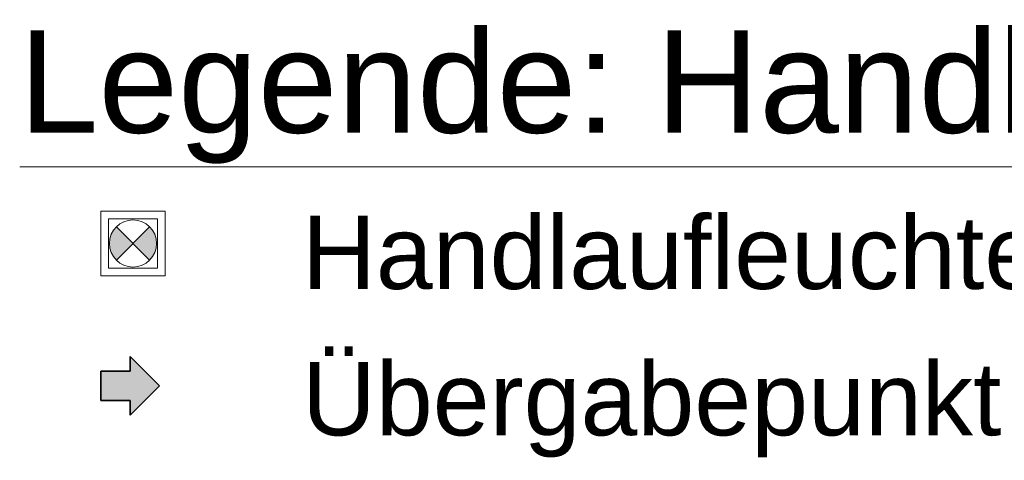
# Model space of a CAD drawing. Extents: x -743 to 300, y 62 to 1112.
# Tile 170 of 179: x 163 to 197, y 626 to 641. Entities that reach past the tile are written whole.
import ezdxf

# ---------------------------------------------------------------- set-up
doc = ezdxf.new("R2010")
doc.units = 0
doc.layers.get('0').update_dxf_attribs({"lineweight": 13})
doc.layers.add('00_ E_ST_Handlaufleuchte-A06CPVAQL0', color=7, linetype='Continuous', lineweight=13, true_color=0xb2b200)
doc.layers.add('00_E_ST_Handlaufleuchte_Übergabepunkte unter Terrassenplatte-A06CPVASL0', color=3, linetype='Continuous', lineweight=35, true_color=0x00ff00)
doc.layers.add('E_Legende-A06CPVAOL0', color=7, linetype='Continuous', lineweight=13)
doc.layers.add('X_Geometrie-A06CPVAPL0', color=2, linetype='Continuous', lineweight=13, true_color=0xffff00, plot=False)
doc.styles.get("Standard").update_dxf_attribs({"font": 'ARIALN.TTF'})

# ---------------------------------------------------------------- blocks, each defined once
blk = doc.blocks.new('Referenz-A06CPVAYL0')
at = {"layer": '00_ E_ST_Handlaufleuchte-A06CPVAQL0'}
for points in [[(166.676, 633.944), (167.244, 633.375), (166.676, 632.807), (166.548, 632.973), (166.468, 633.167), (166.44, 633.375), (166.468, 633.583), (166.548, 633.777)], [(167.244, 633.375), (167.813, 633.944), (167.941, 633.777), (168.021, 633.583), (168.048, 633.375), (168.021, 633.167), (167.941, 632.973), (167.813, 632.807)]]:
    blk.add_hatch(color=256, dxfattribs=at).paths.add_polyline_path(points)
at = {"layer": '00_E_ST_Handlaufleuchte_Übergabepunkte unter Terrassenplatte-A06CPVASL0', "linetype": 'Continuous', "ltscale": 0.35}
blk.add_hatch(color=256, dxfattribs=at).paths.add_polyline_path([(166.144, 628.014), (166.144, 629.014), (167.144, 629.014), (167.144, 629.514), (168.144, 628.514), (167.144, 627.514), (167.144, 628.014)])
at = {"layer": '00_ E_ST_Handlaufleuchte-A06CPVAQL0'}
for p, q in [((166.676, 632.807), (167.813, 633.944)), ((166.676, 633.944), (167.813, 632.807))]:
    blk.add_line(p, q, dxfattribs=at)
blk.add_circle((167.244, 633.375), 0.804, dxfattribs=at)
at = {"layer": '00_E_ST_Handlaufleuchte_Übergabepunkte unter Terrassenplatte-A06CPVASL0', "linetype": 'Continuous', "ltscale": 0.35}
for p, q in [((167.144, 629.014), (167.144, 629.514)), ((167.144, 629.514), (168.144, 628.514)), ((166.144, 628.014), (166.144, 629.014)), ((166.144, 629.014), (167.144, 629.014)), ((168.144, 628.514), (167.144, 627.514)), ((167.144, 628.014), (166.144, 628.014)), ((167.144, 627.514), (167.144, 628.014))]:
    blk.add_line(p, q, dxfattribs=at)
at = {"layer": 'E_Legende-A06CPVAOL0', "linetype": 'Continuous', "ltscale": 0.13}
blk.add_line((163.376, 635.989), (222.39, 635.989), dxfattribs=at)
at = {"layer": 'X_Geometrie-A06CPVAPL0', "linetype": 'Continuous', "ltscale": 0.13}
for p, q in [((166.144, 632.275), (166.144, 634.475)), ((166.144, 634.475), (168.344, 634.475)), ((168.344, 634.475), (168.344, 632.275)), ((166.404, 632.535), (166.404, 634.215)), ((166.404, 634.215), (168.084, 634.215)), ((168.084, 634.215), (168.084, 632.535)), ((168.084, 632.535), (166.404, 632.535)), ((168.344, 632.275), (166.144, 632.275))]:
    blk.add_line(p, q, dxfattribs=at)
at = {"layer": 'E_Legende-A06CPVAOL0', "linetype": 'Continuous', "ltscale": 0.13, "attachment_point": 1}
for s, insert, char_height in [('{\\fArial;Legende: Handlaufleuchten}', (163.349, 640.656), 3.5), ('{\\fArial;Handlaufleuchte M18x1}', (173.015, 634.322), 2.5), ('{\\fArial;Übergabepunkt unter Terrassenplatten}', (173.015, 629.322), 2.5)]:
    blk.add_mtext(s, dxfattribs=dict(at, insert=insert, char_height=char_height))

msp = doc.modelspace()

# ---------------------------------------------------------------- block references
at = {"color": 8, "lineweight": 25, "ltscale": 0.25, "true_color": 0x808080}
msp.add_blockref('Referenz-A06CPVAYL0', (0, 0), dxfattribs=at)

doc.saveas('drawing.dxf')
